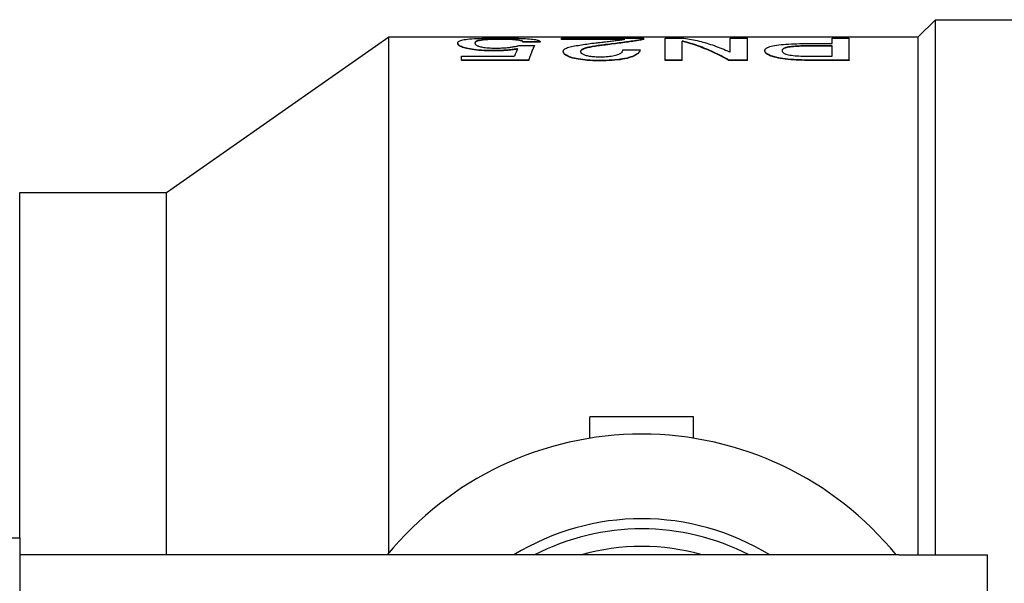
# Model space of a CAD drawing. Header units: millimetres. Extents: x 73 to 3757, y -40 to 445.
# Tile 7 of 9: x 292 to 349, y 412 to 444. Entities that reach past the tile are written whole.
import ezdxf

# ---------------------------------------------------------------- set-up
doc = ezdxf.new("R2010")
doc.units = ezdxf.units.MM
doc.layers.add('DETAIL', color=2, linetype='Continuous')

msp = doc.modelspace()

# ---------------------------------------------------------------- linework, layer by layer
at = {"layer": 'DETAIL'}
for p, q in [((343.672, 443.263), (344.672, 444.263)), ((344.672, 413.263), (344.672, 444.263)), ((344.672, 444.263), (352.172, 444.263)), ((300.172, 434.263), (313.026, 443.263)), ((313.026, 413.365), (313.026, 443.263)), ((313.026, 443.263), (343.672, 443.263)), ((317.016, 442.908), (317.016, 442.888)), ((319.431, 443.139), (319.431, 443.119)), ((321.793, 442.981), (320.793, 442.981)), ((320.793, 442.981), (320.793, 442.961)), ((321.793, 442.961), (320.793, 442.961)), ((321.793, 442.981), (321.793, 442.961)), ((323.016, 443.129), (323.016, 443.196)), ((323.016, 443.196), (327.793, 443.196)), ((326.682, 443.129), (323.016, 443.129)), ((323.016, 443.109), (323.016, 443.129)), ((326.553, 443.109), (323.016, 443.109)), ((325.578, 442.796), (325.578, 442.816)), ((327.793, 443.141), (327.793, 443.196)), ((327.793, 443.121), (327.793, 443.141)), ((329.016, 441.926), (329.016, 443.196)), ((329.016, 443.196), (330.111, 443.196)), ((330.016, 441.926), (330.016, 443.015)), ((330.064, 443.015), (330.016, 443.015)), ((330.064, 442.995), (330.016, 442.995)), ((330.064, 442.995), (330.064, 443.015)), ((330.84, 442.78), (330.84, 442.78)), ((332.793, 443.196), (333.793, 443.196)), ((332.793, 442.403), (332.793, 443.196)), ((333.793, 441.926), (333.793, 443.196)), ((337.307, 442.881), (338.682, 442.881)), ((338.682, 443.196), (339.682, 443.196)), ((338.682, 442.881), (338.682, 443.196)), ((339.682, 441.926), (339.682, 443.196)), ((343.672, 413.263), (343.672, 443.263)), ((319.002, 442.473), (319.002, 442.454)), ((320.571, 442.766), (321.46, 442.766)), ((321.46, 442.766), (321.46, 442.747)), ((323.127, 442.412), (323.127, 442.431)), ((326.571, 442.516), (327.571, 442.516)), ((327.571, 442.497), (327.571, 442.516)), ((332.745, 442.403), (332.793, 442.403)), ((334.793, 442.473), (334.793, 442.454)), ((337.556, 442.729), (337.556, 442.749)), ((338.682, 442.749), (337.556, 442.749)), ((338.682, 442.729), (337.556, 442.729)), ((338.682, 442.141), (338.682, 442.749)), ((317.238, 442.141), (320.307, 442.141)), ((317.238, 441.926), (317.238, 442.141)), ((321.127, 441.926), (317.238, 441.926)), ((317.238, 441.926), (317.238, 441.907)), ((321.127, 441.907), (317.238, 441.907)), ((321.127, 441.926), (321.127, 441.907)), ((325.28, 441.879), (325.28, 441.898)), ((330.016, 441.926), (329.016, 441.926)), ((329.016, 441.907), (329.016, 441.926)), ((330.016, 441.907), (329.016, 441.907)), ((330.016, 441.907), (330.016, 441.926)), ((333.793, 441.926), (332.698, 441.926)), ((332.698, 441.907), (332.698, 441.926)), ((333.793, 441.907), (332.698, 441.907)), ((333.793, 441.907), (333.793, 441.926)), ((339.682, 441.926), (337.26, 441.926)), ((337.26, 441.926), (337.26, 441.907)), ((339.682, 441.907), (337.26, 441.907)), ((337.556, 442.141), (338.682, 442.141)), ((339.682, 441.926), (339.682, 441.907)), ((291.667, 414.263), (291.667, 434.263)), ((291.667, 434.263), (300.172, 434.263)), ((300.172, 413.263), (300.172, 434.263)), ((324.672, 420.024), (324.672, 421.263)), ((330.672, 421.263), (324.672, 421.263)), ((330.672, 420.024), (330.672, 421.263)), ((284.932, 414.263), (291.672, 414.263)), ((291.672, 414.263), (291.672, 412.763)), ((311.499, 413.263), (291.672, 413.263)), ((315.356, 413.263), (311.499, 413.263)), ((342.572, 413.263), (315.356, 413.263)), ((342.572, 413.263), (347.672, 413.263)), ((347.672, 402.429), (347.672, 413.263)), ((291.672, 412.763), (291.672, 389.763))]:
    msp.add_line(p, q, dxfattribs=at)
at = {"layer": 'DETAIL', "flags": 128}
for points in [[(317.016, 442.908), (317.02, 442.935), (317.028, 442.956), (317.043, 442.978), (317.067, 443), (317.098, 443.02), (317.139, 443.04), (317.189, 443.059), (317.249, 443.076), (317.317, 443.092), (317.401, 443.109), (317.493, 443.123), (317.592, 443.135), (317.708, 443.147), (317.833, 443.158), (317.968, 443.167), (318.114, 443.175), (318.263, 443.182), (318.428, 443.188), (318.6, 443.193), (318.768, 443.197), (318.95, 443.2), (319.135, 443.201), (319.294, 443.202), (319.498, 443.203)], [(319.002, 442.473), (318.83, 442.475), (318.696, 442.478), (318.541, 442.484), (318.39, 442.492), (318.246, 442.503), (318.109, 442.516), (317.979, 442.531), (317.855, 442.549), (317.738, 442.568), (317.631, 442.589), (317.534, 442.61), (317.444, 442.633), (317.364, 442.656), (317.296, 442.679), (317.235, 442.703), (317.185, 442.727), (317.141, 442.751), (317.104, 442.775), (317.076, 442.797), (317.053, 442.82), (317.036, 442.844), (317.024, 442.865), (317.019, 442.885), (317.016, 442.908)], [(319.002, 442.454), (318.839, 442.455), (318.695, 442.458), (318.541, 442.464), (318.39, 442.473), (318.246, 442.483), (318.109, 442.496), (317.979, 442.512), (317.856, 442.529), (317.741, 442.548), (317.634, 442.568), (317.535, 442.59), (317.444, 442.613), (317.363, 442.636), (317.293, 442.66), (317.233, 442.685), (317.182, 442.709), (317.139, 442.732), (317.104, 442.755), (317.076, 442.778), (317.053, 442.801), (317.036, 442.824), (317.024, 442.846), (317.019, 442.865), (317.016, 442.888)], [(319.431, 443.139), (319.297, 443.138), (319.191, 443.137), (319.072, 443.135), (318.955, 443.132), (318.848, 443.128), (318.741, 443.123), (318.641, 443.116), (318.553, 443.109), (318.471, 443.101), (318.396, 443.092), (318.33, 443.083), (318.272, 443.072), (318.223, 443.061), (318.18, 443.049), (318.142, 443.037), (318.113, 443.025), (318.088, 443.012), (318.067, 442.997), (318.05, 442.983), (318.037, 442.968), (318.027, 442.954), (318.02, 442.939), (318.017, 442.925), (318.016, 442.907)], [(319.431, 443.119), (319.308, 443.118), (319.198, 443.117), (319.082, 443.115), (318.968, 443.112), (318.863, 443.109), (318.759, 443.104), (318.66, 443.098), (318.571, 443.091), (318.491, 443.084), (318.416, 443.075), (318.348, 443.066), (318.29, 443.056), (318.24, 443.045), (318.196, 443.034), (318.158, 443.023), (318.125, 443.01), (318.098, 442.998), (318.076, 442.984), (318.058, 442.971), (318.044, 442.957), (318.032, 442.942), (318.023, 442.928), (318.018, 442.913), (318.016, 442.9)], [(318.016, 442.907), (318.018, 442.89), (318.021, 442.876), (318.024, 442.864), (318.032, 442.85), (318.042, 442.835), (318.057, 442.82), (318.075, 442.804), (318.096, 442.788), (318.119, 442.774), (318.152, 442.757), (318.187, 442.741), (318.223, 442.728), (318.273, 442.712), (318.328, 442.698), (318.388, 442.684), (318.456, 442.671), (318.531, 442.659), (318.611, 442.649), (318.699, 442.639), (318.792, 442.632), (318.889, 442.626), (318.989, 442.621), (319.08, 442.619), (319.194, 442.618)], [(320.793, 442.981), (320.791, 442.994), (320.787, 443.004), (320.777, 443.015), (320.762, 443.026), (320.743, 443.037), (320.721, 443.047), (320.691, 443.057), (320.658, 443.066), (320.619, 443.075), (320.572, 443.084), (320.521, 443.091), (320.465, 443.099), (320.401, 443.106), (320.332, 443.112), (320.257, 443.117), (320.176, 443.122), (320.096, 443.126), (320.004, 443.13), (319.91, 443.133), (319.82, 443.135), (319.722, 443.137), (319.626, 443.138), (319.539, 443.138), (319.431, 443.139)], [(320.793, 442.961), (320.791, 442.973), (320.787, 442.984), (320.777, 442.995), (320.762, 443.006), (320.744, 443.016), (320.721, 443.027), (320.691, 443.037), (320.657, 443.047), (320.617, 443.055), (320.572, 443.064), (320.522, 443.071), (320.465, 443.079), (320.402, 443.086), (320.334, 443.092), (320.261, 443.097), (320.182, 443.102), (320.097, 443.106), (320.004, 443.11), (319.909, 443.113), (319.816, 443.115), (319.722, 443.117), (319.618, 443.118), (319.539, 443.118), (319.431, 443.119)], [(319.498, 443.203), (319.672, 443.202), (319.806, 443.202), (319.965, 443.2), (320.123, 443.198), (320.265, 443.196), (320.414, 443.192), (320.556, 443.187), (320.692, 443.182), (320.822, 443.176), (320.942, 443.169), (321.058, 443.162), (321.169, 443.153), (321.267, 443.143), (321.358, 443.133), (321.439, 443.121), (321.512, 443.109), (321.577, 443.096), (321.632, 443.081), (321.676, 443.067), (321.714, 443.051), (321.745, 443.034), (321.768, 443.017), (321.782, 443.002), (321.793, 442.981)], [(323.127, 442.431), (323.132, 442.464), (323.141, 442.488), (323.16, 442.516), (323.188, 442.544), (323.223, 442.57), (323.266, 442.595), (323.319, 442.62), (323.379, 442.643), (323.447, 442.665), (323.517, 442.684), (323.6, 442.704), (323.697, 442.724), (323.778, 442.74), (323.873, 442.758), (323.981, 442.777), (324.083, 442.794), (324.183, 442.81), (324.28, 442.825), (324.381, 442.84), (324.486, 442.854), (324.594, 442.869), (324.677, 442.879), (324.786, 442.893), (324.918, 442.909)], [(325.578, 442.816), (325.469, 442.803), (325.379, 442.792), (325.308, 442.783), (325.227, 442.772), (325.14, 442.76), (325.049, 442.747), (324.96, 442.733), (324.877, 442.719), (324.8, 442.706), (324.723, 442.692), (324.646, 442.677), (324.578, 442.662), (324.506, 442.645), (324.441, 442.628), (324.382, 442.61), (324.329, 442.592), (324.282, 442.573), (324.242, 442.554), (324.205, 442.533), (324.176, 442.512), (324.155, 442.49), (324.14, 442.469), (324.133, 442.448), (324.127, 442.422)], [(325.578, 442.796), (325.47, 442.784), (325.383, 442.773), (325.311, 442.764), (325.231, 442.753), (325.146, 442.741), (325.056, 442.728), (324.965, 442.714), (324.88, 442.7), (324.799, 442.686), (324.726, 442.673), (324.658, 442.66), (324.589, 442.645), (324.518, 442.629), (324.454, 442.612), (324.395, 442.595), (324.342, 442.577), (324.294, 442.559), (324.251, 442.539), (324.213, 442.518), (324.182, 442.497), (324.159, 442.476), (324.144, 442.455), (324.134, 442.434), (324.129, 442.411)], [(324.918, 442.909), (325.018, 442.921), (325.099, 442.93), (325.173, 442.939), (325.269, 442.95), (325.354, 442.96), (325.429, 442.969), (325.497, 442.976), (325.579, 442.986), (325.659, 442.995), (325.749, 443.005), (325.832, 443.015), (325.897, 443.022), (325.98, 443.032), (326.055, 443.041), (326.123, 443.049), (326.193, 443.058), (326.261, 443.067), (326.329, 443.076), (326.391, 443.085), (326.453, 443.094), (326.514, 443.103), (326.559, 443.11), (326.615, 443.119), (326.682, 443.129)], [(327.793, 443.141), (327.731, 443.128), (327.677, 443.117), (327.616, 443.105), (327.553, 443.093), (327.481, 443.08), (327.402, 443.066), (327.322, 443.053), (327.24, 443.039), (327.155, 443.026), (327.061, 443.012), (326.969, 442.998), (326.878, 442.985), (326.796, 442.974), (326.677, 442.957), (326.572, 442.943), (326.468, 442.93), (326.356, 442.915), (326.248, 442.901), (326.143, 442.888), (326.03, 442.873), (325.919, 442.859), (325.821, 442.847), (325.712, 442.833), (325.578, 442.816)], [(327.793, 443.121), (327.732, 443.108), (327.677, 443.097), (327.616, 443.085), (327.552, 443.073), (327.479, 443.06), (327.402, 443.046), (327.324, 443.033), (327.244, 443.02), (327.155, 443.006), (327.061, 442.992), (326.966, 442.978), (326.878, 442.965), (326.793, 442.953), (326.682, 442.938), (326.57, 442.923), (326.467, 442.91), (326.361, 442.896), (326.248, 442.881), (326.156, 442.87), (326.041, 442.855), (325.916, 442.839), (325.819, 442.827), (325.712, 442.813), (325.578, 442.796)], [(332.698, 441.926), (332.588, 441.988), (332.478, 442.048), (332.369, 442.107), (332.259, 442.165), (332.149, 442.221), (332.039, 442.276), (331.93, 442.329), (331.82, 442.381), (331.71, 442.431), (331.601, 442.48), (331.491, 442.528), (331.381, 442.574), (331.271, 442.619), (331.162, 442.662), (331.052, 442.704), (330.942, 442.744), (330.832, 442.783), (330.723, 442.82), (330.613, 442.856), (330.503, 442.891), (330.393, 442.924), (330.284, 442.956), (330.174, 442.986), (330.064, 443.015)], [(332.698, 441.907), (332.588, 441.969), (332.478, 442.029), (332.369, 442.088), (332.259, 442.146), (332.149, 442.202), (332.039, 442.256), (331.93, 442.31), (331.82, 442.361), (331.71, 442.412), (331.601, 442.461), (331.491, 442.508), (331.381, 442.554), (331.271, 442.599), (331.162, 442.642), (331.052, 442.684), (330.942, 442.724), (330.832, 442.763), (330.723, 442.801), (330.613, 442.837), (330.503, 442.871), (330.393, 442.904), (330.284, 442.936), (330.174, 442.966), (330.064, 442.995)], [(330.111, 443.196), (330.221, 443.179), (330.331, 443.161), (330.44, 443.142), (330.55, 443.121), (330.66, 443.099), (330.77, 443.075), (330.879, 443.05), (330.989, 443.023), (331.099, 442.995), (331.208, 442.966), (331.318, 442.935), (331.428, 442.902), (331.538, 442.869), (331.647, 442.833), (331.757, 442.797), (331.867, 442.759), (331.977, 442.719), (332.086, 442.678), (332.196, 442.636), (332.306, 442.592), (332.416, 442.547), (332.525, 442.5), (332.635, 442.452), (332.745, 442.403)], [(334.793, 442.473), (334.799, 442.509), (334.808, 442.537), (334.829, 442.567), (334.859, 442.598), (334.899, 442.626), (334.948, 442.653), (335.009, 442.679), (335.082, 442.705), (335.163, 442.728), (335.255, 442.749), (335.36, 442.769), (335.478, 442.788), (335.602, 442.805), (335.733, 442.82), (335.874, 442.833), (336.015, 442.844), (336.167, 442.853), (336.327, 442.862), (336.487, 442.868), (336.644, 442.873), (336.812, 442.877), (336.978, 442.879), (337.123, 442.88), (337.307, 442.881)], [(320.479, 442.581), (320.419, 442.571), (320.369, 442.562), (320.33, 442.555), (320.278, 442.548), (320.225, 442.54), (320.168, 442.532), (320.108, 442.524), (320.048, 442.517), (319.988, 442.511), (319.928, 442.505), (319.868, 442.5), (319.808, 442.495), (319.748, 442.492), (319.686, 442.488), (319.621, 442.485), (319.553, 442.482), (319.483, 442.48), (319.41, 442.478), (319.345, 442.476), (319.277, 442.475), (319.206, 442.474), (319.153, 442.474), (319.085, 442.474), (319.002, 442.473)], [(320.47, 442.56), (320.416, 442.55), (320.37, 442.542), (320.323, 442.535), (320.273, 442.527), (320.219, 442.519), (320.161, 442.512), (320.101, 442.504), (320.041, 442.497), (319.981, 442.491), (319.921, 442.485), (319.862, 442.48), (319.804, 442.476), (319.743, 442.472), (319.677, 442.468), (319.609, 442.465), (319.541, 442.462), (319.473, 442.46), (319.408, 442.458), (319.343, 442.457), (319.272, 442.456), (319.205, 442.455), (319.153, 442.454), (319.085, 442.454), (319.002, 442.454)], [(319.194, 442.618), (319.283, 442.619), (319.355, 442.62), (319.41, 442.62), (319.482, 442.622), (319.552, 442.625), (319.623, 442.628), (319.694, 442.631), (319.763, 442.636), (319.829, 442.641), (319.893, 442.646), (319.954, 442.653), (320.013, 442.659), (320.066, 442.666), (320.12, 442.674), (320.172, 442.682), (320.224, 442.691), (320.274, 442.7), (320.325, 442.709), (320.368, 442.718), (320.411, 442.728), (320.454, 442.738), (320.485, 442.745), (320.524, 442.755), (320.571, 442.766)], [(321.46, 442.766), (321.446, 442.739), (321.432, 442.712), (321.418, 442.683), (321.405, 442.654), (321.391, 442.624), (321.377, 442.593), (321.363, 442.562), (321.349, 442.53), (321.335, 442.498), (321.321, 442.464), (321.307, 442.43), (321.293, 442.396), (321.28, 442.36), (321.266, 442.324), (321.252, 442.287), (321.238, 442.25), (321.224, 442.212), (321.21, 442.173), (321.196, 442.134), (321.182, 442.093), (321.168, 442.053), (321.155, 442.011), (321.141, 441.969), (321.127, 441.926)], [(321.46, 442.747), (321.446, 442.72), (321.432, 442.692), (321.418, 442.663), (321.405, 442.634), (321.391, 442.604), (321.377, 442.574), (321.363, 442.542), (321.349, 442.511), (321.335, 442.478), (321.321, 442.445), (321.307, 442.411), (321.293, 442.376), (321.28, 442.341), (321.266, 442.305), (321.252, 442.268), (321.238, 442.23), (321.224, 442.192), (321.21, 442.154), (321.196, 442.114), (321.182, 442.074), (321.168, 442.033), (321.155, 441.992), (321.141, 441.95), (321.127, 441.907)], [(325.28, 441.898), (325.113, 441.899), (324.98, 441.902), (324.83, 441.907), (324.675, 441.914), (324.529, 441.924), (324.394, 441.935), (324.259, 441.95), (324.12, 441.968), (323.996, 441.988), (323.881, 442.009), (323.771, 442.034), (323.665, 442.061), (323.57, 442.09), (323.486, 442.119), (323.414, 442.148), (323.348, 442.18), (323.29, 442.212), (323.244, 442.244), (323.207, 442.275), (323.176, 442.308), (323.153, 442.339), (323.138, 442.37), (323.131, 442.398), (323.127, 442.431)], [(325.28, 441.879), (325.115, 441.88), (324.981, 441.882), (324.83, 441.887), (324.676, 441.895), (324.531, 441.904), (324.394, 441.916), (324.258, 441.931), (324.122, 441.949), (323.996, 441.968), (323.88, 441.99), (323.769, 442.015), (323.665, 442.042), (323.571, 442.07), (323.488, 442.099), (323.414, 442.129), (323.348, 442.16), (323.29, 442.193), (323.244, 442.224), (323.207, 442.255), (323.176, 442.288), (323.153, 442.319), (323.138, 442.351), (323.131, 442.378), (323.127, 442.412)], [(324.127, 442.422), (324.131, 442.401), (324.135, 442.383), (324.141, 442.369), (324.151, 442.351), (324.166, 442.333), (324.185, 442.315), (324.21, 442.296), (324.238, 442.278), (324.271, 442.26), (324.308, 442.243), (324.349, 442.227), (324.395, 442.211), (324.451, 442.194), (324.508, 442.18), (324.567, 442.167), (324.634, 442.156), (324.714, 442.145), (324.789, 442.136), (324.868, 442.13), (324.955, 442.124), (325.039, 442.12), (325.123, 442.117), (325.202, 442.116), (325.299, 442.115)], [(327.571, 442.516), (327.561, 442.48), (327.549, 442.45), (327.531, 442.417), (327.506, 442.381), (327.476, 442.347), (327.439, 442.313), (327.392, 442.276), (327.338, 442.241), (327.28, 442.207), (327.208, 442.172), (327.126, 442.138), (327.035, 442.105), (326.931, 442.073), (326.819, 442.043), (326.693, 442.014), (326.562, 441.989), (326.42, 441.967), (326.269, 441.947), (326.112, 441.931), (325.954, 441.919), (325.785, 441.909), (325.614, 441.903), (325.468, 441.899), (325.28, 441.898)], [(327.571, 442.497), (327.561, 442.461), (327.549, 442.431), (327.531, 442.397), (327.506, 442.362), (327.476, 442.328), (327.439, 442.293), (327.392, 442.256), (327.338, 442.221), (327.277, 442.186), (327.207, 442.153), (327.127, 442.119), (327.035, 442.086), (326.93, 442.053), (326.816, 442.023), (326.693, 441.995), (326.56, 441.97), (326.419, 441.947), (326.269, 441.928), (326.115, 441.912), (325.955, 441.9), (325.785, 441.89), (325.611, 441.883), (325.468, 441.88), (325.28, 441.879)], [(325.299, 442.115), (325.416, 442.117), (325.511, 442.12), (325.615, 442.126), (325.72, 442.134), (325.818, 442.144), (325.908, 442.156), (325.993, 442.17), (326.078, 442.186), (326.155, 442.202), (326.228, 442.221), (326.288, 442.239), (326.343, 442.26), (326.388, 442.281), (326.427, 442.302), (326.461, 442.324), (326.487, 442.345), (326.509, 442.367), (326.528, 442.39), (326.542, 442.411), (326.553, 442.432), (326.562, 442.454), (326.567, 442.471), (326.57, 442.492), (326.571, 442.516)], [(337.26, 441.926), (337.078, 441.927), (336.935, 441.93), (336.77, 441.934), (336.604, 441.941), (336.449, 441.95), (336.291, 441.962), (336.131, 441.976), (335.982, 441.993), (335.844, 442.012), (335.706, 442.034), (335.577, 442.058), (335.457, 442.085), (335.346, 442.113), (335.241, 442.143), (335.15, 442.174), (335.071, 442.206), (335, 442.24), (334.942, 442.273), (334.895, 442.307), (334.855, 442.341), (334.827, 442.375), (334.808, 442.408), (334.799, 442.437), (334.793, 442.473)], [(337.26, 441.907), (337.081, 441.908), (336.935, 441.91), (336.77, 441.915), (336.604, 441.922), (336.449, 441.931), (336.291, 441.942), (336.13, 441.957), (335.979, 441.974), (335.835, 441.994), (335.701, 442.015), (335.575, 442.039), (335.457, 442.065), (335.346, 442.093), (335.242, 442.123), (335.148, 442.155), (335.067, 442.188), (334.999, 442.221), (334.942, 442.254), (334.894, 442.287), (334.855, 442.322), (334.827, 442.355), (334.808, 442.389), (334.799, 442.418), (334.793, 442.454)], [(337.556, 442.749), (337.429, 442.749), (337.328, 442.748), (337.214, 442.747), (337.096, 442.745), (336.983, 442.742), (336.876, 442.739), (336.761, 442.735), (336.656, 442.73), (336.55, 442.724), (336.439, 442.716), (336.343, 442.708), (336.248, 442.697), (336.159, 442.685), (336.084, 442.671), (336.016, 442.655), (335.962, 442.638), (335.916, 442.62), (335.878, 442.6), (335.85, 442.581), (335.828, 442.56), (335.812, 442.539), (335.801, 442.517), (335.796, 442.498), (335.793, 442.473)], [(335.793, 442.473), (335.796, 442.448), (335.801, 442.428), (335.812, 442.405), (335.828, 442.382), (335.85, 442.359), (335.878, 442.336), (335.914, 442.313), (335.96, 442.29), (336.017, 442.269), (336.083, 442.249), (336.158, 442.231), (336.248, 442.214), (336.343, 442.2), (336.44, 442.188), (336.548, 442.177), (336.654, 442.169), (336.763, 442.161), (336.876, 442.155), (336.987, 442.151), (337.1, 442.147), (337.214, 442.144), (337.327, 442.143), (337.429, 442.142), (337.556, 442.141)], [(337.556, 442.729), (337.439, 442.729), (337.332, 442.728), (337.219, 442.727), (337.107, 442.725), (337, 442.723), (336.887, 442.72), (336.771, 442.715), (336.666, 442.711), (336.563, 442.705), (336.46, 442.698), (336.362, 442.69), (336.265, 442.679), (336.173, 442.667), (336.094, 442.653), (336.029, 442.639), (335.973, 442.622), (335.925, 442.604), (335.886, 442.585), (335.857, 442.566), (335.833, 442.546), (335.816, 442.525), (335.803, 442.503), (335.797, 442.484), (335.794, 442.464)]]:
    msp.add_lwpolyline(points, dxfattribs=at)
at = {"layer": 'DETAIL'}
for radius, start, end in [(19, 39.1667, 140.8333), (14.1, 58.3276, 121.6724), (13.514, 62.6204, 117.3796), (12.5, 73.7398, 106.2602)]:
    msp.add_arc((327.672, 401.263), radius, start, end, dxfattribs=at)
msp.add_ellipse((320.393, 400.994), major_axis=(0.707, 42.288), ratio=0.078783, start_param=0.183732, end_param=0.234204, dxfattribs=at)

doc.saveas('drawing.dxf')
